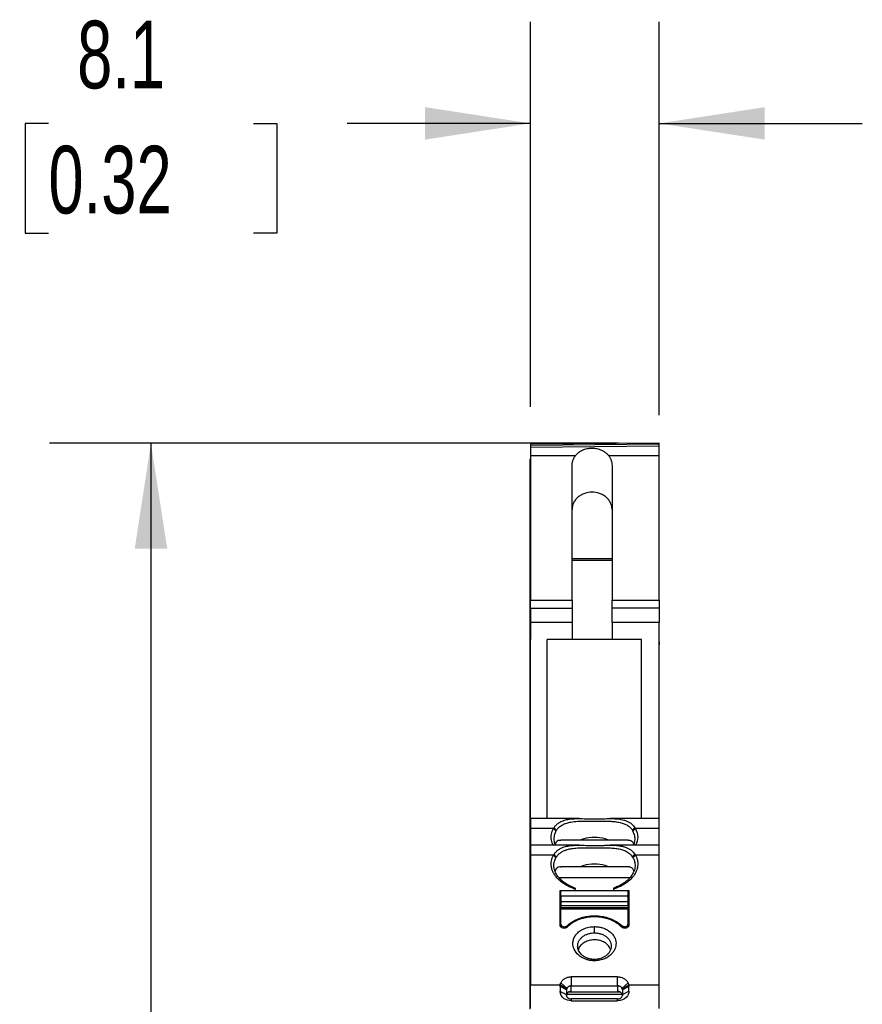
# Model space of a CAD drawing. Header units: millimetres. Extents: x 6 to 543, y 6 to 386.
# Tile 5 of 12: x 178 to 231, y 217 to 279. Entities that reach past the tile are written whole.
import ezdxf

# ---------------------------------------------------------------- set-up
doc = ezdxf.new("R2010")
doc.units = ezdxf.units.MM
doc.header["$LTSCALE"] = 2
doc.layers.add('DIMENSIONS', color=140, linetype='Continuous', lineweight=25)
doc.styles.add('SLDTEXTSTYLE0', font='TXT', dxfattribs={"width": 0.7})
doc.dimstyles.new('SLDDIMSTYLE0', dxfattribs={"dimtxt": 4.316016, "dimasz": 6.604, "dimexe": 0, "dimexo": 0.0625, "dimgap": 1.079004, "dimtad": 0, "dimtih": 1, "dimtoh": 1, "dimrnd": 1e-09, "dimzin": 12, "dimdsep": 46, "dimtxsty": 'SLDTEXTSTYLE0', "dimsah": 1, "dimcen": 0.09, "dimadec": 0, "dimazin": 3, "dimtfac": 1, "dimtmove": 0, "dimatfit": 0, "dimfxl": 0, "dimfrac": 2, "dimtolj": 1, "dimtzin": 12, "dimarcsym": 0})
doc.dimstyles.new('SLDDIMSTYLE1', dxfattribs={"dimtxt": 4.316016, "dimasz": 6.604, "dimexe": 0, "dimexo": 0.0625, "dimgap": 1.079004, "dimtad": 0, "dimtih": 1, "dimtoh": 1, "dimrnd": 1e-09, "dimzin": 12, "dimdsep": 46, "dimtxsty": 'SLDTEXTSTYLE0', "dimsah": 1, "dimcen": 0.09, "dimadec": 0, "dimazin": 3, "dimtfac": 1, "dimtofl": 0, "dimtmove": 0, "dimatfit": 3, "dimfxl": 0, "dimfrac": 2, "dimtolj": 1, "dimtzin": 12, "dimarcsym": 0})

# ---------------------------------------------------------------- blocks, each defined once
blk = doc.blocks.new('_D')
at = {"layer": 'DIMENSIONS'}
for p, q in [((210.094, 254.525), (210.094, 278.606)), ((218.144, 254.005), (218.144, 278.606)), ((179.947, 272.256), (178.498, 272.256)), ((178.498, 272.256), (178.498, 265.396)), ((192.772, 272.256), (194.222, 272.256)), ((194.222, 272.256), (194.222, 265.396)), ((210.094, 272.256), (198.621, 272.256)), ((218.144, 272.256), (230.844, 272.256)), ((178.498, 265.396), (179.947, 265.396)), ((194.222, 265.396), (192.772, 265.396))]:
    blk.add_line(p, q, dxfattribs=at)
for points in [[(210.094, 272.256), (203.49, 273.272), (203.49, 271.24)], [(218.144, 272.256), (224.748, 271.24), (224.748, 273.272)]]:
    blk.add_solid(points, dxfattribs=at)
at = {"layer": 'DIMENSIONS', "char_height": 4.2333, "attachment_point": 1, "style": 'SLDTEXTSTYLE0'}
for s, insert in [('8.1', (181.742, 278.679)), ('0.32', (179.947, 270.853))]:
    blk.add_mtext(s, dxfattribs=dict(at, insert=insert))
blk = doc.blocks.new('_D_1')
at = {"layer": 'DIMENSIONS'}
for p, q in [((215.604, 252.252), (180.01, 252.252)), ((186.36, 252.252), (186.36, 214.289)), ((179.947, 206.463), (178.498, 206.463)), ((178.498, 206.463), (178.498, 199.603)), ((192.772, 206.463), (194.222, 206.463)), ((194.222, 206.463), (194.222, 199.603)), ((178.498, 199.603), (179.947, 199.603)), ((194.222, 199.603), (192.772, 199.603)), ((186.36, 144.83), (186.36, 198.637)), ((215.604, 144.83), (180.01, 144.83))]:
    blk.add_line(p, q, dxfattribs=at)
for points in [[(186.36, 252.252), (185.344, 245.648), (187.376, 245.648)], [(186.36, 144.83), (187.376, 151.434), (185.344, 151.434)]]:
    blk.add_solid(points, dxfattribs=at)
at = {"layer": 'DIMENSIONS', "char_height": 4.2333, "attachment_point": 1, "style": 'SLDTEXTSTYLE0'}
for s, insert in [('107.4', (178.152, 212.886)), ('4.23', (179.947, 205.06))]:
    blk.add_mtext(s, dxfattribs=dict(at, insert=insert))

msp = doc.modelspace()

# ---------------------------------------------------------------- linework, layer by layer
for p, q in [((218.144, 252.252), (210.094, 252.182)), ((218.144, 252.181), (210.094, 252.111)), ((218.144, 252.055), (210.094, 251.985)), ((210.094, 251.985), (210.094, 251.465)), ((218.144, 252.181), (218.144, 252.252)), ((218.144, 251.465), (218.144, 252.055)), ((212.902, 251.465), (210.094, 251.465)), ((210.094, 251.465), (210.094, 242.431)), ((218.144, 251.465), (214.986, 251.465)), ((218.144, 242.431), (218.144, 251.465)), ((210.094, 251.231), (210.044, 251.231)), ((210.044, 251.231), (210.044, 250.206)), ((212.694, 242.431), (212.694, 250.859)), ((215.194, 250.859), (215.194, 242.431)), ((210.044, 250.206), (210.044, 249.381)), ((210.094, 250.206), (210.044, 250.206)), ((210.094, 249.381), (210.044, 249.381)), ((210.044, 249.381), (210.044, 245.033)), ((210.094, 245.033), (210.044, 245.033)), ((210.044, 245.033), (210.044, 244.918)), ((210.094, 244.918), (210.044, 244.918)), ((210.044, 244.918), (210.044, 239.977)), ((212.694, 245.033), (215.194, 245.033)), ((215.194, 244.918), (212.694, 244.918)), ((210.094, 242.431), (212.694, 242.431)), ((210.094, 241.925), (210.094, 242.431)), ((212.694, 242.431), (212.694, 241.925)), ((215.194, 242.431), (218.144, 242.431)), ((215.194, 241.925), (215.194, 242.431)), ((218.144, 242.431), (218.144, 241.925)), ((210.094, 241.925), (212.694, 241.925)), ((210.094, 241.925), (210.094, 241.042)), ((212.694, 241.925), (212.694, 241.042)), ((218.144, 241.925), (215.194, 241.925)), ((215.194, 241.042), (215.194, 241.925)), ((218.144, 241.925), (218.144, 241.042)), ((210.094, 241.042), (210.094, 239.977)), ((212.694, 241.042), (210.094, 241.042)), ((212.694, 241.042), (212.694, 239.977)), ((215.194, 241.042), (215.194, 239.977)), ((218.144, 241.042), (215.194, 241.042)), ((218.144, 228.768), (218.144, 241.042)), ((210.094, 239.977), (210.044, 239.977)), ((210.044, 239.977), (210.044, 227.417)), ((210.094, 228.768), (210.094, 239.977)), ((212.694, 239.977), (211.144, 239.977)), ((211.144, 228.768), (211.144, 239.977)), ((215.194, 239.977), (212.694, 239.977)), ((217.044, 239.977), (215.194, 239.977)), ((217.044, 228.768), (217.044, 239.977)), ((213.134, 228.768), (210.094, 228.768)), ((210.094, 228.768), (210.094, 228.15)), ((218.144, 228.768), (215.081, 228.768)), ((218.144, 228.15), (218.144, 228.768)), ((211.432, 228.15), (210.094, 228.15)), ((210.094, 228.15), (210.094, 227.083)), ((211.536, 228.15), (211.432, 228.15)), ((211.562, 228.194), (211.709, 228.027)), ((216.479, 228.026), (216.626, 228.195)), ((216.503, 227.984), (216.653, 228.15)), ((218.144, 228.15), (216.653, 228.15)), ((218.144, 227.103), (218.144, 228.15)), ((210.094, 227.417), (210.044, 227.417)), ((210.044, 227.417), (210.044, 226.738)), ((216.194, 227.417), (211.993, 227.417)), ((210.044, 226.738), (210.044, 225.751)), ((210.094, 226.738), (210.044, 226.738)), ((213.134, 227.103), (210.094, 227.103)), ((210.094, 227.103), (210.094, 226.485)), ((218.144, 227.103), (215.081, 227.103)), ((218.144, 226.485), (218.144, 227.103)), ((211.536, 226.485), (210.094, 226.485)), ((210.094, 226.485), (210.094, 218.371)), ((211.536, 226.485), (211.684, 226.32)), ((211.562, 226.528), (211.709, 226.361)), ((216.479, 226.36), (216.626, 226.529)), ((216.503, 226.318), (216.653, 226.485)), ((218.144, 226.485), (216.653, 226.485)), ((218.144, 218.371), (218.144, 226.485)), ((210.094, 225.751), (210.044, 225.751)), ((210.044, 225.751), (210.044, 225.072)), ((216.194, 225.751), (211.993, 225.751)), ((210.044, 225.072), (210.044, 217.78)), ((210.094, 225.072), (210.044, 225.072)), ((216.312, 225.072), (211.88, 225.072)), ((211.944, 224.278), (212.894, 224.278)), ((211.944, 222.101), (211.944, 224.278)), ((211.994, 224.27), (216.194, 224.27)), ((211.994, 223.929), (211.994, 224.27)), ((212.894, 224.416), (212.894, 224.36)), ((212.894, 224.278), (212.894, 224.36)), ((212.894, 224.27), (212.894, 224.278)), ((215.294, 224.416), (215.294, 224.36)), ((215.294, 224.36), (215.294, 224.278)), ((215.294, 224.278), (216.244, 224.278)), ((215.294, 224.27), (215.294, 224.278)), ((216.194, 223.929), (216.194, 224.27)), ((216.244, 224.278), (216.244, 222.101)), ((211.994, 223.671), (211.944, 223.671)), ((211.994, 223.929), (216.194, 223.929)), ((211.994, 223.929), (211.994, 223.583)), ((211.994, 223.583), (216.194, 223.583)), ((211.994, 223.583), (211.994, 223.332)), ((216.194, 223.583), (216.194, 223.929)), ((216.244, 223.671), (216.194, 223.671)), ((216.194, 223.332), (216.194, 223.583)), ((211.994, 223.332), (216.194, 223.332)), ((211.994, 223.189), (211.994, 223.332)), ((216.194, 223.189), (211.994, 223.189)), ((211.994, 223.189), (211.994, 223.109)), ((211.994, 222.171), (211.994, 223.109)), ((216.194, 223.109), (211.994, 223.109)), ((216.194, 223.332), (216.194, 223.189)), ((216.194, 223.109), (216.194, 223.189)), ((216.194, 222.171), (216.194, 223.109)), ((211.994, 221.986), (211.994, 222.171)), ((212.213, 222.002), (212.213, 221.911)), ((212.382, 221.976), (212.382, 222.064)), ((214.094, 221.619), (214.094, 222.009)), ((215.806, 222.064), (215.806, 221.976)), ((215.976, 221.911), (215.976, 222.002)), ((216.194, 221.986), (216.194, 222.171)), ((214.092, 219.874), (214.094, 219.956)), ((215.544, 218.867), (212.644, 218.867)), ((212.644, 218.867), (212.644, 218.303)), ((215.544, 218.303), (215.544, 218.867)), ((210.094, 216.928), (210.094, 218.371)), ((210.094, 218.371), (211.953, 218.371)), ((211.944, 218.262), (211.944, 217.965)), ((212.344, 218.057), (211.944, 218.262)), ((212.351, 218.103), (211.953, 218.371)), ((212.371, 218.154), (211.992, 218.494)), ((212.344, 218.049), (212.344, 218.057)), ((212.344, 218.049), (212.344, 217.812)), ((212.644, 217.958), (212.644, 218.303)), ((212.644, 218.303), (215.544, 218.303)), ((215.544, 218.303), (215.544, 217.958)), ((215.817, 218.154), (216.196, 218.494)), ((215.837, 218.103), (216.236, 218.371)), ((216.244, 218.262), (215.844, 218.057)), ((215.844, 218.057), (215.844, 218.049)), ((215.844, 218.049), (215.844, 217.812)), ((216.236, 218.371), (218.144, 218.371)), ((216.244, 217.982), (216.244, 218.262)), ((218.144, 216.884), (218.144, 218.371)), ((210.044, 217.78), (210.044, 216.844)), ((210.044, 217.78), (210.094, 217.78)), ((212.359, 217.78), (215.829, 217.78)), ((215.731, 217.901), (212.458, 217.901)), ((212.644, 217.488), (212.644, 217.374)), ((215.544, 217.488), (212.644, 217.488)), ((215.544, 217.374), (215.544, 217.488)), ((215.844, 217.757), (216.244, 217.982)), ((212.644, 217.374), (215.544, 217.374))]:
    msp.add_line(p, q)
at = {"flags": 128}
msp.add_lwpolyline([(211.536, 228.15), (211.61, 228.068), (211.684, 227.986)], dxfattribs=at)
for points, knots in [([(210.094, 252.182), (210.094, 252.181), (210.094, 252.179), (210.094, 252.164), (210.094, 252.141), (210.094, 252.117), (210.094, 252.105)], [0, 0, 0, 0, 0.25, 0.500001, 0.75, 1, 1, 1, 1]), ([(210.094, 251.999), (210.094, 251.962), (210.094, 251.857), (210.094, 251.53), (210.094, 251.184), (210.094, 251.01)], [0, 0, 0, 0, 0.211228, 0.605613, 1, 1, 1, 1]), ([(212.902, 251.465), (212.922, 251.489), (212.961, 251.537), (213.028, 251.604), (213.1, 251.666), (213.179, 251.722), (213.263, 251.773), (213.41, 251.847), (213.635, 251.923), (213.944, 251.954), (214.253, 251.923), (214.511, 251.836), (214.712, 251.725), (214.866, 251.607), (214.946, 251.512), (214.986, 251.465)], [0, 0, 0, 0, 0.042922, 0.085126, 0.126895, 0.16852, 0.210295, 0.252512, 0.37654, 0.500103, 0.623458, 0.747695, 0.831526, 0.914846, 1, 1, 1, 1]), ([(212.694, 250.859), (212.695, 250.886), (212.696, 250.939), (212.706, 251.018), (212.722, 251.097), (212.752, 251.2), (212.805, 251.327), (212.87, 251.419), (212.902, 251.465)], [0, 0, 0, 0, 0.123555, 0.246837, 0.370422, 0.494884, 0.748006, 1, 1, 1, 1]), ([(214.986, 251.465), (215.003, 251.442), (215.036, 251.397), (215.078, 251.325), (215.114, 251.251), (215.153, 251.149), (215.187, 251.019), (215.192, 250.913), (215.194, 250.859)], [0, 0, 0, 0, 0.126259, 0.252127, 0.378291, 0.50543, 0.753295, 1, 1, 1, 1]), ([(215.194, 248.112), (215.193, 248.145), (215.191, 248.213), (215.174, 248.312), (215.147, 248.411), (215.094, 248.543), (214.997, 248.703), (214.835, 248.873), (214.636, 249.013), (214.346, 249.142), (213.944, 249.209), (213.543, 249.142), (213.252, 249.013), (213.054, 248.873), (212.891, 248.703), (212.777, 248.513), (212.707, 248.313), (212.698, 248.179), (212.694, 248.112)], [0, 0, 0, 0, 0.030843, 0.061404, 0.091935, 0.122691, 0.188531, 0.253961, 0.318674, 0.382971, 0.500062, 0.617152, 0.681315, 0.746163, 0.811461, 0.877432, 0.938592, 1, 1, 1, 1]), ([(218.144, 239.832), (218.144, 239.817), (218.144, 239.788), (218.144, 239.749), (218.144, 239.715), (218.144, 239.686), (218.144, 239.663), (218.144, 239.652), (218.144, 239.647)], [0, 0, 0, 0, 0.179609, 0.354042, 0.523297, 0.687376, 0.846277, 1, 1, 1, 1]), ([(211.562, 228.194), (211.58, 228.22), (211.616, 228.273), (211.678, 228.345), (211.747, 228.412), (211.823, 228.473), (211.906, 228.528), (212.051, 228.609), (212.274, 228.691), (212.562, 228.744), (212.833, 228.765), (213.15, 228.771), (213.551, 228.758), (214.045, 228.746), (214.454, 228.753), (214.805, 228.764), (215.026, 228.769), (215.291, 228.767), (215.577, 228.754), (215.882, 228.697), (216.121, 228.613), (216.287, 228.527), (216.424, 228.427), (216.536, 228.32), (216.596, 228.236), (216.626, 228.195)], [0, 0, 0, 0, 0.0205534, 0.0414448, 0.0627174, 0.0844124, 0.1065686, 0.1292223, 0.1940533, 0.2590135, 0.3042918, 0.346616, 0.4250999, 0.49513, 0.5590203, 0.5995168, 0.6541958, 0.6664383, 0.735406, 0.8104299, 0.8542473, 0.8973255, 0.9328972, 0.9670665, 1, 1, 1, 1]), ([(211.709, 228.027), (211.725, 228.051), (211.759, 228.102), (211.819, 228.171), (211.888, 228.238), (211.982, 228.312), (212.118, 228.395), (212.309, 228.477), (212.515, 228.533), (212.793, 228.58), (213.157, 228.608), (213.633, 228.613), (214.16, 228.612), (214.601, 228.612), (214.976, 228.605), (215.241, 228.591), (215.511, 228.563), (215.763, 228.513), (215.967, 228.443), (216.106, 228.374), (216.211, 228.309), (216.311, 228.23), (216.405, 228.134), (216.455, 228.061), (216.479, 228.026)], [0, 0, 0, 0, 0.020181, 0.041613, 0.064276, 0.088142, 0.125951, 0.176606, 0.229568, 0.264805, 0.352221, 0.438557, 0.500642, 0.590971, 0.637431, 0.690925, 0.736114, 0.798846, 0.853073, 0.881137, 0.906074, 0.939589, 0.970919, 1, 1, 1, 1]), ([(211.512, 227.103), (211.467, 227.209), (211.37, 227.437), (211.378, 227.799), (211.483, 228.033), (211.536, 228.15)], [0, 0, 0, 0, 0.300997, 0.648414, 1, 1, 1, 1]), ([(211.684, 227.986), (211.65, 227.915), (211.597, 227.807), (211.549, 227.589), (211.544, 227.363), (211.615, 227.178), (211.644, 227.103)], [0, 0, 0, 0, 0.2559303, 0.3902939, 0.7497775, 1, 1, 1, 1]), ([(216.541, 227.103), (216.575, 227.194), (216.649, 227.392), (216.634, 227.694), (216.547, 227.888), (216.503, 227.984)], [0, 0, 0, 0, 0.301135, 0.654244, 1, 1, 1, 1]), ([(216.653, 228.15), (216.729, 227.972), (216.876, 227.631), (216.734, 227.273), (216.667, 227.103)], [0, 0, 0, 0, 0.5229078, 1, 1, 1, 1]), ([(211.993, 227.391), (211.966, 227.399), (211.832, 227.436), (211.672, 227.325), (211.636, 227.161), (211.632, 227.14)], [0, 0, 0, 0, 0.178523, 0.895156, 1, 1, 1, 1]), ([(214.984, 227.417), (214.912, 227.449), (214.639, 227.57), (214.093, 227.592), (213.548, 227.57), (213.275, 227.449), (213.203, 227.417)], [0, 0, 0, 0, 0.131512, 0.5, 0.868488, 1, 1, 1, 1]), ([(216.554, 227.145), (216.55, 227.165), (216.515, 227.325), (216.382, 227.383), (216.246, 227.415), (216.217, 227.405), (216.194, 227.396)], [0, 0, 0, 0, 0.100302, 0.803903, 0.84264, 1, 1, 1, 1]), ([(211.562, 226.528), (211.58, 226.555), (211.616, 226.608), (211.678, 226.68), (211.747, 226.746), (211.823, 226.807), (211.906, 226.863), (212.051, 226.943), (212.274, 227.026), (212.562, 227.078), (212.833, 227.1), (213.15, 227.105), (213.551, 227.093), (214.045, 227.081), (214.454, 227.087), (214.805, 227.098), (215.026, 227.103), (215.291, 227.102), (215.577, 227.088), (215.882, 227.032), (216.121, 226.947), (216.287, 226.861), (216.424, 226.762), (216.536, 226.655), (216.596, 226.57), (216.626, 226.529)], [0, 0, 0, 0, 0.0205534, 0.0414448, 0.0627174, 0.0844124, 0.1065686, 0.1292223, 0.1940533, 0.2590135, 0.3042918, 0.346616, 0.4250999, 0.49513, 0.5590203, 0.5995168, 0.6541958, 0.6664383, 0.735406, 0.8104299, 0.8542473, 0.8973255, 0.9328972, 0.9670665, 1, 1, 1, 1]), ([(211.709, 226.361), (211.723, 226.383), (211.754, 226.429), (211.808, 226.493), (211.871, 226.557), (211.944, 226.618), (212.027, 226.675), (212.117, 226.726), (212.235, 226.78), (212.419, 226.845), (212.684, 226.901), (212.964, 226.928), (213.206, 226.94), (213.462, 226.946), (213.797, 226.948), (214.223, 226.947), (214.632, 226.946), (215.011, 226.939), (215.349, 226.918), (215.651, 226.874), (215.882, 226.81), (216.047, 226.74), (216.171, 226.671), (216.287, 226.586), (216.396, 226.48), (216.452, 226.399), (216.479, 226.36)], [0, 0, 0, 0, 0.018185, 0.037791, 0.058799, 0.081178, 0.104887, 0.129871, 0.152871, 0.195024, 0.259877, 0.325313, 0.359477, 0.390546, 0.457568, 0.518496, 0.581739, 0.645637, 0.709377, 0.771425, 0.833312, 0.866696, 0.894122, 0.932325, 0.967653, 1, 1, 1, 1]), ([(212.894, 224.36), (212.851, 224.375), (212.765, 224.404), (212.641, 224.453), (212.52, 224.506), (212.327, 224.602), (212.078, 224.754), (211.836, 224.959), (211.66, 225.161), (211.535, 225.352), (211.445, 225.552), (211.394, 225.751), (211.379, 225.943), (211.397, 226.128), (211.447, 226.31), (211.506, 226.426), (211.536, 226.485)], [0, 0, 0, 0, 0.037299, 0.074541, 0.111831, 0.14927, 0.260429, 0.370449, 0.450709, 0.531442, 0.614243, 0.696995, 0.772519, 0.84756, 0.923075, 1, 1, 1, 1]), ([(212.894, 224.416), (212.845, 224.434), (212.745, 224.471), (212.601, 224.536), (212.462, 224.607), (212.329, 224.684), (212.204, 224.769), (212.088, 224.858), (211.982, 224.953), (211.887, 225.052), (211.803, 225.154), (211.697, 225.306), (211.592, 225.523), (211.549, 225.749), (211.555, 225.944), (211.587, 226.121), (211.649, 226.248), (211.684, 226.32)], [0, 0, 0, 0, 0.049287, 0.099165, 0.149483, 0.200087, 0.250824, 0.301547, 0.352114, 0.402399, 0.452285, 0.501673, 0.619699, 0.751698, 0.808499, 0.891431, 1, 1, 1, 1]), ([(216.653, 226.485), (216.668, 226.456), (216.699, 226.399), (216.736, 226.311), (216.766, 226.221), (216.787, 226.131), (216.8, 226.038), (216.809, 225.875), (216.78, 225.638), (216.653, 225.336), (216.449, 225.051), (216.206, 224.831), (215.97, 224.667), (215.761, 224.549), (215.537, 224.445), (215.375, 224.388), (215.294, 224.36)], [0, 0, 0, 0, 0.038051, 0.075847, 0.113506, 0.151145, 0.188884, 0.226839, 0.350646, 0.473885, 0.596656, 0.718324, 0.788959, 0.85897, 0.929077, 1, 1, 1, 1]), ([(216.503, 226.318), (216.52, 226.287), (216.553, 226.224), (216.59, 226.125), (216.622, 226.007), (216.638, 225.868), (216.627, 225.653), (216.544, 225.386), (216.37, 225.123), (216.176, 224.922), (215.989, 224.769), (215.777, 224.632), (215.545, 224.512), (215.377, 224.448), (215.294, 224.416)], [0, 0, 0, 0, 0.0479789, 0.0959769, 0.143929, 0.2190805, 0.2909419, 0.4405127, 0.5802302, 0.663329, 0.7475445, 0.8322235, 0.9166314, 1, 1, 1, 1]), ([(211.993, 225.726), (211.966, 225.733), (211.832, 225.771), (211.671, 225.657), (211.635, 225.49), (211.63, 225.466)], [0, 0, 0, 0, 0.175922, 0.882524, 1, 1, 1, 1]), ([(214.984, 225.751), (214.912, 225.783), (214.639, 225.904), (214.094, 225.926), (213.548, 225.904), (213.275, 225.783), (213.203, 225.751)], [0, 0, 0, 0, 0.131512, 0.5, 0.868488, 1, 1, 1, 1]), ([(216.554, 225.479), (216.549, 225.499), (216.514, 225.66), (216.381, 225.718), (216.246, 225.75), (216.216, 225.739), (216.194, 225.731)], [0, 0, 0, 0, 0.101377, 0.804614, 0.848199, 1, 1, 1, 1]), ([(212.382, 222.064), (212.41, 222.09), (212.464, 222.14), (212.554, 222.211), (212.648, 222.277), (212.747, 222.339), (212.862, 222.402), (212.992, 222.465), (213.163, 222.534), (213.368, 222.598), (213.685, 222.666), (214.094, 222.702), (214.503, 222.666), (214.82, 222.598), (215.025, 222.534), (215.196, 222.465), (215.38, 222.376), (215.594, 222.249), (215.736, 222.126), (215.806, 222.064)], [0, 0, 0, 0, 0.032845, 0.065573, 0.098299, 0.131133, 0.164189, 0.206708, 0.248891, 0.312253, 0.376338, 0.500061, 0.623785, 0.687851, 0.751231, 0.793402, 0.835933, 0.918126, 1, 1, 1, 1]), ([(215.796, 221.983), (215.767, 222.011), (215.709, 222.067), (215.613, 222.145), (215.512, 222.217), (215.405, 222.284), (215.292, 222.346), (215.174, 222.402), (215.018, 222.466), (214.821, 222.53), (214.504, 222.599), (214.094, 222.636), (213.685, 222.599), (213.368, 222.53), (213.138, 222.455), (212.924, 222.363), (212.727, 222.253), (212.547, 222.128), (212.444, 222.032), (212.392, 221.983)], [0, 0, 0, 0, 0.035834, 0.071322, 0.106612, 0.141854, 0.1772, 0.212801, 0.248802, 0.312214, 0.376262, 0.50003, 0.623811, 0.687846, 0.75129, 0.813995, 0.875812, 0.937545, 1, 1, 1, 1]), ([(212.392, 221.983), (212.381, 221.973), (212.358, 221.953), (212.315, 221.931), (212.259, 221.913), (212.19, 221.905), (212.112, 221.916), (212.042, 221.944), (211.988, 221.987), (211.951, 222.041), (211.946, 222.081), (211.944, 222.101)], [0, 0, 0, 0, 0.084316, 0.166484, 0.250271, 0.374676, 0.49914, 0.623462, 0.748556, 0.87431, 1, 1, 1, 1]), ([(211.994, 222.171), (211.995, 222.159), (211.996, 222.137), (212.009, 222.106), (212.029, 222.077), (212.066, 222.043), (212.126, 222.009), (212.184, 222.004), (212.213, 222.002)], [0, 0, 0, 0, 0.128039, 0.250995, 0.373816, 0.501464, 0.750179, 1, 1, 1, 1]), ([(212.213, 222.002), (212.229, 222.002), (212.261, 222.004), (212.307, 222.017), (212.349, 222.037), (212.371, 222.055), (212.382, 222.064)], [0, 0, 0, 0, 0.24979, 0.498423, 0.748905, 1, 1, 1, 1]), ([(214.092, 219.874), (214.058, 219.875), (213.992, 219.876), (213.893, 219.886), (213.794, 219.901), (213.66, 219.93), (213.493, 219.983), (213.215, 220.119), (212.91, 220.382), (212.752, 220.733), (212.738, 221.022), (212.782, 221.238), (212.882, 221.445), (213.049, 221.642), (213.24, 221.781), (213.422, 221.874), (213.574, 221.932), (213.738, 221.976), (213.915, 222.004), (214.034, 222.008), (214.094, 222.009)], [0, 0, 0, 0, 0.023506, 0.047005, 0.070626, 0.094497, 0.145784, 0.196916, 0.323774, 0.453311, 0.51804, 0.582301, 0.649785, 0.717732, 0.79579, 0.83448, 0.872732, 0.915409, 0.957575, 1, 1, 1, 1]), ([(214.094, 222.009), (214.129, 222.009), (214.2, 222.008), (214.304, 221.998), (214.406, 221.983), (214.507, 221.961), (214.618, 221.93), (214.738, 221.886), (214.865, 221.826), (214.984, 221.755), (215.128, 221.645), (215.277, 221.487), (215.418, 221.227), (215.46, 220.963), (215.417, 220.727), (215.353, 220.556), (215.248, 220.385), (215.084, 220.213), (214.905, 220.089), (214.737, 220.004), (214.595, 219.95), (214.438, 219.908), (214.265, 219.879), (214.149, 219.876), (214.092, 219.874)], [0, 0, 0, 0, 0.024895, 0.049536, 0.074072, 0.098657, 0.123445, 0.157547, 0.192594, 0.228699, 0.264043, 0.335461, 0.405615, 0.519245, 0.569087, 0.618194, 0.677029, 0.736234, 0.807618, 0.842399, 0.876199, 0.918153, 0.959191, 1, 1, 1, 1]), ([(216.244, 222.101), (216.243, 222.087), (216.241, 222.061), (216.225, 222.023), (216.195, 221.983), (216.146, 221.944), (216.076, 221.916), (215.999, 221.905), (215.921, 221.914), (215.849, 221.939), (215.814, 221.969), (215.796, 221.983)], [0, 0, 0, 0, 0.084567, 0.167338, 0.252006, 0.377022, 0.501422, 0.62578, 0.750294, 0.874794, 1, 1, 1, 1]), ([(215.976, 222.002), (215.96, 222.002), (215.929, 222.004), (215.883, 222.016), (215.84, 222.036), (215.818, 222.055), (215.806, 222.064)], [0, 0, 0, 0, 0.237884, 0.483725, 0.737707, 1, 1, 1, 1]), ([(215.976, 222.002), (215.99, 222.002), (216.019, 222.004), (216.061, 222.014), (216.098, 222.029), (216.142, 222.058), (216.186, 222.105), (216.191, 222.148), (216.194, 222.171)], [0, 0, 0, 0, 0.128145, 0.250964, 0.373529, 0.500943, 0.750151, 1, 1, 1, 1]), ([(213.044, 220.796), (213.045, 220.823), (213.047, 220.877), (213.063, 220.958), (213.088, 221.036), (213.133, 221.137), (213.214, 221.256), (213.348, 221.385), (213.515, 221.49), (213.704, 221.566), (213.899, 221.611), (214.03, 221.616), (214.094, 221.619)], [0, 0, 0, 0, 0.062502, 0.125017, 0.187545, 0.250086, 0.373812, 0.499913, 0.633883, 0.761855, 0.883876, 1, 1, 1, 1]), ([(215.101, 220.574), (215.078, 220.636), (215.026, 220.774), (214.846, 220.954), (214.597, 221.099), (214.302, 221.18), (213.989, 221.191), (213.685, 221.133), (213.416, 221.008), (213.213, 220.826), (213.101, 220.675), (213.086, 220.586), (213.084, 220.579)], [0, 0, 0, 0, 0.0894, 0.201238, 0.313024, 0.427183, 0.537545, 0.650959, 0.764366, 0.874781, 0.989009, 1, 1, 1, 1]), ([(214.094, 221.619), (214.126, 221.618), (214.189, 221.617), (214.285, 221.606), (214.382, 221.589), (214.479, 221.564), (214.575, 221.53), (214.667, 221.488), (214.756, 221.438), (214.855, 221.368), (214.968, 221.264), (215.068, 221.121), (215.131, 220.959), (215.151, 220.795), (215.13, 220.63), (215.068, 220.469), (214.967, 220.321), (214.833, 220.194), (214.672, 220.089), (214.491, 220.014), (214.295, 219.965), (214.161, 219.959), (214.094, 219.956)], [0, 0, 0, 0, 0.028561, 0.057897, 0.088011, 0.118907, 0.150587, 0.183056, 0.216316, 0.25037, 0.304376, 0.375256, 0.437688, 0.500124, 0.564415, 0.62817, 0.691399, 0.754113, 0.816319, 0.878029, 0.939253, 1, 1, 1, 1]), ([(214.094, 219.956), (214.059, 219.957), (213.99, 219.959), (213.888, 219.972), (213.787, 219.992), (213.69, 220.02), (213.597, 220.056), (213.508, 220.099), (213.426, 220.148), (213.339, 220.211), (213.251, 220.293), (213.167, 220.397), (213.1, 220.517), (213.053, 220.652), (213.047, 220.747), (213.044, 220.796)], [0, 0, 0, 0, 0.062887, 0.12566, 0.188324, 0.250879, 0.31333, 0.375679, 0.437929, 0.500082, 0.587913, 0.681815, 0.781794, 0.887854, 1, 1, 1, 1]), ([(211.992, 218.494), (212.003, 218.516), (212.025, 218.559), (212.069, 218.62), (212.121, 218.674), (212.18, 218.722), (212.252, 218.768), (212.337, 218.809), (212.436, 218.841), (212.539, 218.862), (212.61, 218.865), (212.644, 218.867)], [0, 0, 0, 0, 0.10237, 0.201817, 0.299808, 0.397875, 0.497547, 0.621938, 0.748879, 0.876253, 1, 1, 1, 1]), ([(215.544, 218.867), (215.567, 218.866), (215.614, 218.865), (215.683, 218.855), (215.763, 218.837), (215.851, 218.809), (215.972, 218.751), (216.105, 218.653), (216.166, 218.547), (216.196, 218.494)], [0, 0, 0, 0, 0.082398, 0.166024, 0.251732, 0.378839, 0.503542, 0.749594, 1, 1, 1, 1]), ([(211.944, 218.262), (211.944, 218.268), (211.944, 218.273), (211.944, 218.279), (211.944, 218.31), (211.947, 218.341), (211.953, 218.371)], [-1.5998835, -1.5998835, -1.5998835, -1.5998835, -1.5707963, -1.5707963, -1.5707963, -1.4141289, -1.4141289, -1.4141289, -1.4141289]), ([(211.953, 218.371), (211.957, 218.392), (211.967, 218.434), (211.984, 218.474), (211.992, 218.494)], [0, 0, 0, 0, 0.499999, 1, 1, 1, 1]), ([(212.644, 218.303), (212.628, 218.302), (212.595, 218.301), (212.547, 218.291), (212.502, 218.274), (212.454, 218.247), (212.416, 218.216), (212.388, 218.182), (212.377, 218.164), (212.371, 218.154)], [0, 0, 0, 0, 0.1426524, 0.2856186, 0.4286459, 0.5716558, 0.7857046, 0.8918325, 1, 1, 1, 1]), ([(215.817, 218.154), (215.815, 218.159), (215.805, 218.176), (215.78, 218.209), (215.74, 218.243), (215.693, 218.271), (215.646, 218.289), (215.596, 218.301), (215.561, 218.302), (215.544, 218.303)], [0, 0, 0, 0, 0.053554, 0.199955, 0.399825, 0.549928, 0.700115, 0.850214, 1, 1, 1, 1]), ([(216.196, 218.494), (216.205, 218.474), (216.222, 218.434), (216.231, 218.392), (216.236, 218.371)], [0, 0, 0, 0, 0.500001, 1, 1, 1, 1]), ([(216.236, 218.371), (216.241, 218.341), (216.244, 218.31), (216.244, 218.279), (216.244, 218.273), (216.244, 218.268), (216.244, 218.262)], [-1.5998821, -1.5998821, -1.5998821, -1.5998821, -1.4432146, -1.4432146, -1.4432146, -1.4141289, -1.4141289, -1.4141289, -1.4141289]), ([(212.644, 217.374), (212.487, 217.374), (212.12, 217.483), (211.944, 217.788), (211.944, 217.965)], [0, 0, 0, 0, 0.673198, 1.570797, 1.570797, 1.570797, 1.570797]), ([(211.944, 217.965), (211.989, 217.942), (212.078, 217.897), (212.189, 217.839), (212.277, 217.795), (212.322, 217.77), (212.344, 217.757)], [0, 0, 0, 0, 0.333332, 0.666665, 0.833329, 1, 1, 1, 1]), ([(212.344, 217.705), (212.345, 217.72), (212.347, 217.75), (212.361, 217.794), (212.378, 217.821), (212.386, 217.834)], [0, 0, 0, 0, 0.335172, 0.664885, 1, 1, 1, 1]), ([(212.344, 217.757), (212.344, 217.749), (212.344, 217.732), (212.344, 217.717), (212.344, 217.71)], [0, 0, 0, 0, 0.528916, 1, 1, 1, 1]), ([(212.344, 217.71), (212.345, 217.698), (212.347, 217.673), (212.36, 217.637), (212.38, 217.605), (212.403, 217.578), (212.439, 217.547), (212.493, 217.516), (212.567, 217.492), (212.619, 217.489), (212.644, 217.488)], [0, 0, 0, 0, 0.114065, 0.221956, 0.322836, 0.415835, 0.500243, 0.674546, 0.841658, 1, 1, 1, 1]), ([(212.644, 217.958), (212.628, 217.957), (212.594, 217.956), (212.545, 217.945), (212.497, 217.927), (212.454, 217.902), (212.416, 217.872), (212.396, 217.846), (212.386, 217.834)], [0, 0, 0, 0, 0.160766, 0.323884, 0.48936, 0.6572, 0.827412, 1, 1, 1, 1]), ([(216.244, 217.982), (216.244, 217.976), (216.244, 217.971), (216.244, 217.965), (216.244, 217.832), (216.116, 217.523), (215.754, 217.374), (215.544, 217.374)], [-1.599882, -1.599882, -1.599882, -1.599882, -1.570796, -1.570796, -1.570796, -0.897598, 0, 0, 0, 0]), ([(215.802, 217.834), (215.792, 217.846), (215.773, 217.872), (215.734, 217.902), (215.691, 217.927), (215.644, 217.945), (215.594, 217.956), (215.561, 217.957), (215.544, 217.958)], [0, 0, 0, 0, 0.172588, 0.3428, 0.51064, 0.676116, 0.839234, 1, 1, 1, 1]), ([(215.544, 217.488), (215.559, 217.488), (215.589, 217.489), (215.633, 217.498), (215.675, 217.51), (215.713, 217.526), (215.766, 217.557), (215.828, 217.617), (215.838, 217.677), (215.844, 217.71)], [0, 0, 0, 0, 0.094734, 0.18912, 0.283022, 0.376214, 0.468472, 0.708639, 1, 1, 1, 1]), ([(215.844, 217.757), (215.844, 217.749), (215.844, 217.732), (215.844, 217.717), (215.844, 217.71)], [0, 0, 0, 0, 0.528988, 1, 1, 1, 1])]:
    msp.add_open_spline(points, degree=3, knots=knots)
for points in [[(210.094, 252.111), (210.094, 252.111), (210.094, 252.062), (210.094, 251.985)], [(218.144, 252.055), (218.144, 252.133), (218.144, 252.181), (218.144, 252.181)], [(211.536, 228.15), (211.545, 228.165), (211.553, 228.18), (211.562, 228.194)], [(211.684, 227.986), (211.692, 228), (211.7, 228.013), (211.709, 228.027)], [(216.479, 228.026), (216.487, 228.012), (216.495, 227.998), (216.503, 227.984)], [(216.626, 228.195), (216.635, 228.18), (216.644, 228.165), (216.653, 228.15)], [(211.536, 226.485), (211.545, 226.499), (211.553, 226.514), (211.562, 226.528)], [(211.684, 226.32), (211.692, 226.334), (211.7, 226.348), (211.709, 226.361)], [(216.479, 226.36), (216.487, 226.346), (216.495, 226.332), (216.503, 226.318)], [(216.626, 226.529), (216.635, 226.514), (216.644, 226.5), (216.653, 226.485)], [(212.351, 218.103), (212.347, 218.088), (212.345, 218.072), (212.344, 218.057)], [(212.371, 218.154), (212.362, 218.138), (212.356, 218.121), (212.351, 218.103)], [(215.837, 218.103), (215.833, 218.121), (215.826, 218.138), (215.817, 218.154)], [(215.844, 218.057), (215.843, 218.072), (215.841, 218.088), (215.837, 218.103)], [(215.844, 217.705), (215.844, 217.75), (215.83, 217.795), (215.802, 217.834)]]:
    msp.add_open_spline(points, degree=3)

# ---------------------------------------------------------------- dimensions: what is measured, and where the dimension line sits
at = {"layer": 'DIMENSIONS'}
dim = msp.add_linear_dim(base=(210.094, 272.256), p1=(218.144, 251.465), p2=(210.094, 251.985), dimstyle='SLDDIMSTYLE0', dxfattribs=at)
dim.commit()
dim.dimension.update_dxf_attribs({"geometry": '_D', "text_midpoint": (186.36, 272.256), "dimtype": 160})
dim = msp.add_linear_dim(base=(186.36, 144.83), p1=(218.144, 252.252), p2=(218.144, 144.83), angle=90, dimstyle='SLDDIMSTYLE1', dxfattribs=at)
dim.commit()
dim.dimension.update_dxf_attribs({"geometry": '_D_1', "text_midpoint": (186.36, 206.463), "dimtype": 160})

doc.saveas('drawing.dxf')
